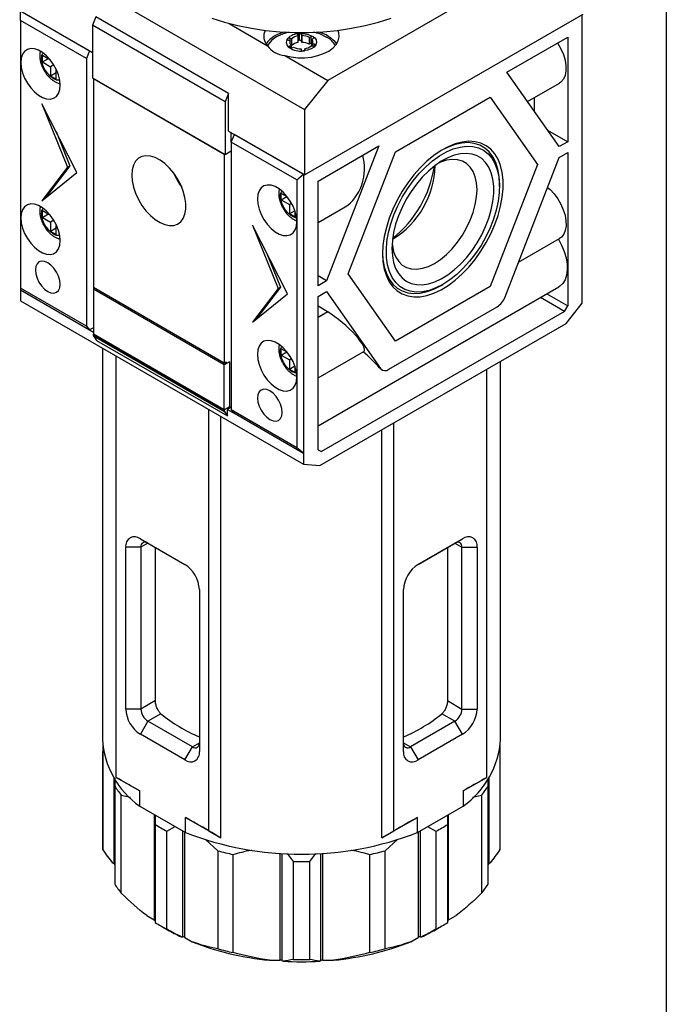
# Model space of a CAD drawing. Header units: millimetres. Extents: x 19 to 819, y 19 to 629.
# Tile 6 of 7: x 721 to 819, y 365 to 514. Entities that reach past the tile are written whole.
import ezdxf

# ---------------------------------------------------------------- set-up
doc = ezdxf.new("R2010")
doc.units = ezdxf.units.MM
doc.header["$LTSCALE"] = 3
doc.layers.add('TEXT', color=140, linetype='Continuous', lineweight=25)

msp = doc.modelspace()

# ---------------------------------------------------------------- linework, layer by layer
for p, q in [((721.374, 524.9), (764.436, 500.04)), ((803.044, 524.685), (767.972, 504.439)), ((721.374, 515.009), (732.369, 508.661)), ((731.945, 508.906), (721.515, 514.927)), ((721.515, 513.509), (721.515, 514.927)), ((732.864, 514.059), (732.369, 512.784)), ((752.946, 502.467), (732.864, 514.059)), ((764.436, 490.149), (806.58, 514.478)), ((806.439, 472.378), (806.439, 514.397)), ((731.45, 507.773), (721.515, 513.509)), ((721.515, 513.509), (721.515, 472.99)), ((752.451, 501.191), (732.369, 512.784)), ((732.369, 512.784), (732.369, 504.824)), ((753.044, 513.056), (758.868, 509.694)), ((763.442, 511.354), (763.48, 511.183)), ((763.48, 510.163), (763.48, 511.183)), ((763.679, 510.511), (763.679, 511.531)), ((764.026, 511.224), (763.988, 511.395)), ((763.988, 511.395), (763.988, 510.374)), ((764.026, 511.224), (764.026, 510.204)), ((767.178, 511.301), (767.76, 511.01)), ((761.853, 510.603), (761.853, 510.725)), ((762.001, 510.518), (762.275, 510.452)), ((762.435, 509.736), (762.199, 509.631)), ((762.199, 509.631), (762.199, 509.379)), ((762.487, 510.745), (762.212, 510.811)), ((762.212, 510.811), (762.212, 510.467)), ((762.275, 509.978), (762.275, 510.452)), ((762.487, 509.724), (762.434, 509.737)), ((762.435, 509.736), (762.435, 509.351)), ((762.487, 510.745), (762.487, 509.724)), ((764.026, 510.204), (763.988, 510.374)), ((765.417, 511.052), (765.181, 510.947)), ((765.181, 509.927), (765.181, 510.947)), ((765.417, 510.031), (765.181, 509.927)), ((765.417, 511.052), (765.417, 510.031)), ((765.464, 509.683), (765.738, 509.617)), ((765.516, 510.695), (765.752, 510.799)), ((765.516, 510.695), (765.516, 509.674)), ((765.951, 509.91), (765.677, 509.976)), ((765.677, 509.976), (765.677, 509.632)), ((765.803, 511.022), (765.803, 510.828)), ((765.951, 509.91), (765.951, 509.617)), ((795.042, 505.695), (804.247, 511.008)), ((804.247, 511.008), (804.247, 495.167)), ((726.041, 507.497), (724.803, 508.211)), ((724.803, 507.232), (724.803, 508.211)), ((731.945, 508.906), (731.45, 507.773)), ((761.449, 508.204), (767.972, 504.439)), ((762.533, 509.379), (762.769, 509.483)), ((763.923, 509.205), (763.961, 509.035)), ((764.508, 509.075), (764.47, 509.245)), ((764.47, 509.245), (764.47, 508.972)), ((764.508, 509.035), (764.508, 509.075)), ((724.803, 507.232), (725.652, 507.721)), ((724.803, 507.232), (726.041, 506.517)), ((726.041, 507.504), (726.041, 507.497)), ((726.041, 507.497), (726.044, 507.499)), ((726.53, 506.8), (726.041, 506.517)), ((731.45, 507.773), (731.45, 467.255)), ((726.041, 506.517), (726.041, 505.088)), ((726.889, 505.578), (726.041, 505.088)), ((726.889, 506.027), (726.929, 506.051)), ((726.889, 504.598), (726.889, 506.027)), ((726.889, 506.027), (726.958, 505.988)), ((802.962, 494.426), (795.042, 505.695)), ((726.889, 504.598), (726.041, 505.088)), ((732.369, 504.824), (752.451, 493.231)), ((732.511, 504.742), (732.511, 504.661)), ((732.511, 504.661), (732.581, 504.701)), ((732.511, 504.661), (732.511, 473.101)), ((752.31, 493.231), (732.511, 504.661)), ((767.972, 504.439), (764.436, 500.04)), ((798.169, 501.246), (802.994, 504.031)), ((752.946, 502.467), (752.451, 501.191)), ((752.946, 496.783), (752.946, 502.467)), ((730.036, 490.493), (724.732, 500.904)), ((724.732, 500.904), (728.621, 491.31)), ((752.451, 501.191), (752.451, 493.231)), ((778.202, 493.646), (792.532, 501.918)), ((792.532, 501.918), (799.696, 491.724)), ((799.191, 501.836), (799.191, 499.792)), ((764.436, 500.04), (764.436, 490.149)), ((726.868, 496.711), (728.975, 491.514)), ((752.946, 496.783), (764.436, 490.149)), ((753.37, 495.119), (753.37, 496.538)), ((753.37, 495.119), (753.865, 496.252)), ((764.295, 490.231), (753.865, 496.252)), ((801.209, 496.921), (804.247, 495.167)), ((763.305, 489.384), (753.37, 495.119)), ((753.37, 495.119), (753.37, 454.6)), ((804.247, 495.167), (802.962, 494.426)), ((752.38, 493.272), (752.31, 493.231)), ((752.31, 493.231), (752.31, 461.672)), ((752.451, 493.231), (753.37, 493.762)), ((766.487, 489.21), (775.691, 494.524)), ((775.691, 494.524), (767.771, 474.111)), ((771.037, 475.18), (778.202, 493.646)), ((802.962, 492.793), (804.247, 493.534)), ((804.247, 493.534), (804.247, 470.35)), ((799.696, 491.724), (792.532, 473.258)), ((794.777, 471.696), (802.962, 492.793)), ((728.621, 491.31), (724.732, 486.206)), ((724.732, 486.206), (730.036, 490.493)), ((728.975, 491.514), (725.248, 486.623)), ((728.621, 491.31), (728.975, 491.514)), ((763.305, 489.384), (764.295, 490.231)), ((764.295, 490.231), (764.295, 448.049)), ((763.305, 489.384), (763.305, 448.865)), ((766.487, 473.369), (766.487, 489.21)), ((793.923, 488.391), (793.923, 488.718)), ((761.83, 486.836), (760.936, 487.352)), ((760.936, 486.372), (760.936, 487.352)), ((760.936, 486.372), (761.785, 486.862)), ((760.936, 486.372), (762.174, 485.658)), ((762.487, 485.839), (762.174, 485.658)), ((726.041, 483.981), (724.803, 484.695)), ((724.803, 483.715), (724.803, 484.695)), ((762.174, 485.658), (762.174, 484.229)), ((762.984, 484.697), (762.174, 484.229)), ((763.022, 483.739), (763.022, 484.579)), ((766.487, 482.956), (770.589, 485.324)), ((724.803, 483.715), (725.652, 484.205)), ((724.803, 483.715), (726.041, 483.001)), ((726.041, 483.988), (726.041, 483.981)), ((726.041, 483.981), (726.044, 483.983)), ((726.53, 483.283), (726.041, 483.001)), ((726.041, 483.001), (726.041, 481.572)), ((763.022, 483.739), (762.174, 484.229)), ((726.889, 482.062), (726.041, 481.572)), ((726.889, 481.082), (726.041, 481.572)), ((726.889, 482.511), (726.929, 482.534)), ((726.889, 481.082), (726.889, 482.511)), ((726.889, 482.511), (726.958, 482.471)), ((761.855, 472.124), (756.552, 482.535)), ((756.552, 482.535), (760.441, 472.941)), ((796.814, 476.947), (802.994, 480.515)), ((758.688, 478.342), (760.795, 473.145)), ((767.771, 474.111), (766.487, 474.852)), ((767.771, 474.111), (766.487, 473.369)), ((778.202, 464.985), (771.037, 475.18)), ((731.45, 467.255), (721.515, 472.99)), ((721.515, 472.99), (721.515, 472.745)), ((721.515, 472.745), (721.515, 471.079)), ((721.515, 472.745), (731.945, 466.724)), ((732.511, 473.101), (732.511, 472.856)), ((752.31, 461.672), (732.511, 473.101)), ((732.723, 472.979), (732.511, 472.856)), ((752.31, 461.427), (732.511, 472.856)), ((732.511, 472.856), (732.511, 466.038)), ((760.441, 472.941), (756.552, 467.837)), ((760.795, 473.145), (757.068, 468.254)), ((760.441, 472.941), (760.795, 473.145)), ((766.487, 452.182), (802.902, 473.204)), ((766.487, 471.736), (767.771, 472.478)), ((767.771, 472.478), (775.957, 460.831)), ((792.532, 473.258), (778.202, 464.985)), ((785.085, 473.409), (785.368, 473.572)), ((806.439, 470.712), (806.439, 472.378)), ((721.515, 471.079), (764.295, 446.383)), ((756.552, 467.837), (761.855, 472.124)), ((766.487, 448.552), (766.487, 471.736)), ((803.747, 469.484), (800.103, 471.588)), ((801.103, 472.165), (804.247, 470.35)), ((767.938, 469.43), (766.487, 470.268)), ((767.938, 469.43), (766.487, 468.592)), ((767.949, 469.415), (766.487, 468.571)), ((803.747, 469.484), (766.987, 448.264)), ((767.938, 469.43), (767.949, 469.415)), ((777.181, 460.722), (793.552, 470.172)), ((803.747, 469.484), (804.247, 470.35)), ((803.989, 467.665), (806.439, 470.712)), ((731.45, 467.255), (731.945, 466.724)), ((732.511, 467.018), (731.945, 466.691)), ((731.945, 466.724), (731.945, 466.691)), ((731.945, 466.691), (732.511, 466.365)), ((766.745, 446.164), (803.989, 467.665)), ((752.31, 454.608), (732.511, 466.038)), ((732.511, 465.853), (732.511, 466.038)), ((752.31, 454.424), (732.511, 465.853)), ((732.53, 465.783), (752.329, 454.353)), ((732.53, 465.783), (733.006, 465.105)), ((733.006, 465.105), (752.805, 453.676)), ((733.877, 463.943), (733.877, 404.756)), ((761.83, 463.32), (760.936, 463.836)), ((760.936, 462.856), (760.936, 463.836)), ((766.487, 459.44), (773.39, 463.425)), ((735.958, 398.97), (735.958, 462.742)), ((760.936, 462.856), (761.785, 463.346)), ((760.936, 462.856), (762.174, 462.142)), ((762.487, 462.322), (762.174, 462.142)), ((762.174, 462.142), (762.174, 460.713)), ((794.077, 404.756), (794.077, 461.942)), ((753.087, 461.876), (752.31, 461.427)), ((752.31, 461.672), (752.592, 461.835)), ((752.31, 454.608), (752.31, 461.427)), ((752.38, 461.712), (752.592, 461.59)), ((752.592, 461.59), (753.087, 461.876)), ((752.592, 461.835), (752.592, 461.59)), ((753.087, 461.876), (753.087, 455.057)), ((762.984, 461.181), (762.174, 460.713)), ((763.022, 460.223), (762.174, 460.713)), ((763.022, 460.223), (763.022, 461.063)), ((775.957, 460.831), (775.763, 460.943)), ((775.763, 460.943), (776.054, 460.716)), ((776.045, 460.702), (776.182, 460.623)), ((791.996, 398.97), (791.996, 460.741)), ((749.994, 390.867), (749.994, 454.639)), ((753.087, 455.057), (752.31, 454.608)), ((752.31, 454.608), (752.31, 454.424)), ((753.37, 454.976), (752.805, 454.649)), ((752.805, 453.676), (752.805, 454.649)), ((752.805, 454.649), (753.865, 454.037)), ((763.305, 448.865), (753.37, 454.6)), ((753.37, 454.6), (753.865, 454.07)), ((751.811, 389.817), (751.811, 453.589)), ((752.329, 454.353), (752.805, 453.676)), ((753.865, 454.07), (764.295, 448.049)), ((753.865, 454.037), (753.865, 454.07)), ((776.142, 389.817), (776.142, 451.589)), ((777.96, 390.867), (777.96, 452.638)), ((764.295, 448.049), (763.305, 448.865)), ((766.487, 448.552), (766.987, 448.264)), ((764.295, 448.049), (764.295, 446.383)), ((764.295, 446.383), (766.745, 446.164)), ((739.617, 435.088), (746.335, 431.21)), ((739.617, 435.088), (740.763, 434.426)), ((781.619, 431.21), (788.337, 435.088)), ((787.191, 434.426), (788.337, 435.088)), ((737.411, 409.318), (737.411, 433.814)), ((739.702, 433.814), (737.411, 433.814)), ((740.763, 434.426), (739.702, 433.814)), ((739.702, 433.814), (739.702, 409.318)), ((740.763, 434.426), (746.363, 431.193)), ((741.894, 410.583), (741.894, 433.773)), ((781.59, 431.193), (787.191, 434.426)), ((786.06, 433.773), (786.06, 410.583)), ((787.191, 434.426), (788.252, 433.814)), ((788.252, 433.814), (790.543, 433.814)), ((788.252, 409.318), (788.252, 433.814)), ((790.543, 433.814), (790.543, 409.318)), ((748.541, 427.389), (748.541, 402.892)), ((779.413, 402.892), (779.413, 427.389)), ((741.894, 410.583), (739.702, 409.318)), ((786.06, 410.583), (788.252, 409.318)), ((739.702, 409.318), (737.411, 409.318)), ((742.723, 408.612), (740.763, 407.48)), ((787.191, 407.48), (785.231, 408.612)), ((788.252, 409.318), (790.543, 409.318)), ((740.763, 407.48), (739.617, 405.496)), ((747.48, 403.602), (740.763, 407.48)), ((787.191, 407.48), (780.474, 403.602)), ((788.337, 405.496), (787.191, 407.48)), ((746.335, 401.618), (739.617, 405.496)), ((788.337, 405.496), (781.619, 401.618)), ((747.48, 403.602), (748.541, 404.215)), ((779.413, 404.215), (780.474, 403.602)), ((733.927, 403.601), (733.927, 388.763)), ((733.953, 402.879), (734.117, 402.909)), ((733.953, 388.041), (733.953, 402.879)), ((746.335, 401.618), (747.48, 403.602)), ((780.474, 403.602), (781.619, 401.618)), ((793.825, 402.911), (794.001, 402.879)), ((794.001, 402.879), (794.001, 388.041)), ((794.027, 388.763), (794.027, 403.601)), ((735.606, 398.951), (735.606, 385.932)), ((735.753, 398.843), (735.753, 397.646)), ((735.958, 398.97), (739.517, 396.915)), ((736.445, 398.688), (735.958, 398.97)), ((788.436, 396.915), (791.996, 398.97)), ((791.996, 398.97), (791.509, 398.688)), ((792.201, 397.646), (792.201, 398.822)), ((792.348, 385.932), (792.348, 398.951)), ((735.753, 397.646), (735.753, 382.808)), ((739.517, 394.628), (739.517, 396.915)), ((788.436, 396.915), (788.436, 394.628)), ((792.201, 382.808), (792.201, 397.646)), ((736.725, 396.291), (738.105, 395.976)), ((736.725, 381.453), (736.725, 396.291)), ((789.852, 395.976), (791.228, 396.291)), ((791.228, 396.291), (791.228, 381.453)), ((739.517, 394.628), (746.434, 390.636)), ((741.716, 393.359), (741.716, 377.417)), ((781.52, 390.636), (788.436, 394.628)), ((786.238, 377.417), (786.238, 393.359)), ((741.863, 393.275), (741.863, 391.855)), ((746.434, 390.636), (746.434, 392.922)), ((746.434, 392.922), (749.994, 390.867)), ((777.96, 390.867), (781.52, 392.922)), ((781.52, 390.636), (781.52, 392.922)), ((786.091, 391.855), (786.091, 393.275)), ((741.863, 391.855), (741.863, 377.017)), ((743.631, 390.835), (744.905, 391.518)), ((743.631, 375.997), (743.631, 390.835)), ((745.969, 390.904), (745.969, 374.842)), ((746.323, 374.757), (746.323, 390.7)), ((749.994, 390.867), (751.811, 389.817)), ((776.142, 389.817), (777.96, 390.867)), ((781.631, 390.7), (781.631, 374.757)), ((781.985, 374.842), (781.985, 390.904)), ((783.049, 391.518), (784.323, 390.835)), ((784.323, 390.835), (784.323, 375.997)), ((786.091, 377.017), (786.091, 391.855)), ((749.477, 389.57), (751.314, 387.869)), ((776.64, 387.869), (778.491, 389.584)), ((751.314, 387.869), (751.314, 373.031)), ((760.719, 387.481), (760.719, 371.315)), ((761.074, 371.23), (761.074, 387.46)), ((761.824, 387.474), (762.727, 386.268)), ((765.227, 386.268), (766.131, 387.475)), ((766.88, 387.46), (766.88, 371.23)), ((767.234, 371.315), (767.234, 387.481)), ((776.64, 373.031), (776.64, 387.869)), ((735.476, 386.008), (735.606, 385.932)), ((753.661, 372.47), (753.661, 387.308)), ((762.727, 386.268), (762.727, 371.431)), ((765.227, 371.431), (765.227, 386.268)), ((774.292, 387.308), (774.292, 372.47)), ((792.348, 385.932), (792.478, 386.008)), ((740.598, 378.062), (741.716, 377.417)), ((786.238, 377.417), (787.356, 378.062)), ((742.725, 376.499), (743.725, 375.921)), ((784.229, 375.921), (785.229, 376.499)), ((745.784, 374.842), (745.969, 374.842)), ((746.323, 374.757), (747.441, 374.112)), ((780.513, 374.112), (781.631, 374.757)), ((781.985, 374.842), (782.17, 374.842)), ((759.138, 371.315), (760.719, 371.315)), ((761.074, 371.23), (761.204, 371.155)), ((766.75, 371.155), (766.88, 371.23)), ((767.234, 371.315), (768.816, 371.315))]:
    msp.add_line(p, q)
at = {"flags": 128}
for points in [[(750.412, 513.85), (752.338, 513.248), (754.344, 512.74), (756.415, 512.33), (758.539, 512.019), (760.699, 511.811), (762.882, 511.707), (765.072, 511.707), (767.255, 511.811), (769.415, 512.019), (771.538, 512.33), (773.61, 512.74), (775.616, 513.248), (777.542, 513.85)], [(761.449, 508.204), (762.413, 507.989), (763.429, 507.878), (764.463, 507.875), (765.481, 507.98), (766.45, 508.189), (767.337, 508.496), (768.113, 508.89), (768.754, 509.358), (769.237, 509.886), (769.547, 510.456), (769.674, 511.048), (769.613, 511.644), (769.473, 512.026)], [(763.442, 511.354), (763.44, 511.383), (763.448, 511.413), (763.465, 511.441), (763.491, 511.466), (763.525, 511.489), (763.565, 511.507), (763.611, 511.521), (763.66, 511.53)], [(763.699, 511.533), (764.351, 511.525), (764.973, 511.411), (765.515, 511.202), (765.933, 510.913), (766.194, 510.568), (766.277, 510.194), (766.174, 509.822), (765.895, 509.482), (765.462, 509.2), (764.909, 509.001), (764.281, 508.898)], [(762.001, 510.518), (761.956, 510.531), (761.916, 510.549), (761.883, 510.572), (761.857, 510.597), (761.84, 510.624), (761.832, 510.653), (761.833, 510.682), (761.844, 510.711)], [(762.199, 509.631), (762.162, 509.612), (762.131, 509.588), (762.109, 509.561), (762.095, 509.533), (762.091, 509.504), (762.096, 509.475), (762.111, 509.446), (762.134, 509.42)], [(765.752, 510.799), (765.791, 510.82), (765.823, 510.846), (765.845, 510.874), (765.857, 510.904), (765.859, 510.936), (765.85, 510.966), (765.831, 510.995), (765.803, 511.022)], [(766.098, 509.702), (766.114, 509.732), (766.12, 509.763), (766.115, 509.794), (766.099, 509.824), (766.074, 509.851), (766.04, 509.875), (765.998, 509.895), (765.951, 509.91)], [(802.695, 510.113), (802.753, 510.025), (803.226, 509.203), (803.597, 508.345), (803.852, 507.482), (803.983, 506.648), (803.983, 505.875), (803.852, 505.191), (803.597, 504.623), (803.226, 504.193), (802.994, 504.031)], [(721.55, 507.15), (721.615, 506.399), (721.807, 505.607), (722.118, 504.807), (722.533, 504.034), (723.035, 503.323), (723.603, 502.704), (724.21, 502.204), (724.831, 501.846), (725.438, 501.644), (726.005, 501.608), (726.507, 501.74), (726.923, 502.033), (727.233, 502.474), (727.425, 503.045), (727.49, 503.721), (727.425, 504.472), (727.233, 505.264), (726.923, 506.064), (726.507, 506.837), (726.005, 507.548), (725.438, 508.167), (724.831, 508.667), (724.21, 509.025), (723.603, 509.227), (723.035, 509.263), (722.533, 509.131), (722.118, 508.838), (721.807, 508.397), (721.615, 507.826), (721.55, 507.15)], [(764.281, 508.898), (764.332, 508.906), (764.379, 508.92), (764.421, 508.938), (764.456, 508.96), (764.483, 508.986), (764.501, 509.015), (764.509, 509.045), (764.508, 509.075)], [(776.245, 478.186), (776.309, 476.977), (776.5, 475.859), (776.816, 474.848), (777.252, 473.957), (777.801, 473.2), (778.457, 472.586), (779.21, 472.126), (780.049, 471.824), (780.963, 471.685), (781.939, 471.712), (782.962, 471.903), (784.02, 472.256), (785.096, 472.767), (786.177, 473.428), (787.246, 474.229), (788.288, 475.16), (789.29, 476.207), (790.236, 477.356), (791.114, 478.59), (791.912, 479.893), (792.617, 481.246), (793.221, 482.629), (793.714, 484.025), (794.091, 485.412), (794.345, 486.771), (794.472, 488.084), (794.472, 489.332), (794.345, 490.498), (794.091, 491.564), (793.714, 492.517), (793.221, 493.342), (792.617, 494.029), (791.912, 494.567), (791.114, 494.949), (790.236, 495.17), (789.29, 495.226), (788.288, 495.117), (787.246, 494.844), (786.177, 494.411), (785.096, 493.825), (784.02, 493.092), (782.962, 492.225), (781.939, 491.234), (780.963, 490.134), (780.049, 488.94), (779.21, 487.669), (778.457, 486.339), (777.801, 484.969), (777.252, 483.577), (776.816, 482.183), (776.5, 480.807), (776.309, 479.469), (776.245, 478.186)], [(793.923, 488.718), (793.858, 489.911), (793.666, 491.012), (793.348, 492.005), (792.91, 492.876), (792.358, 493.613), (791.7, 494.203), (790.945, 494.639), (790.105, 494.914), (789.192, 495.024), (788.218, 494.968), (787.199, 494.746), (786.149, 494.362), (785.223, 493.901)], [(785.367, 473.572), (784.315, 473.04), (783.28, 472.665), (782.276, 472.455), (781.319, 472.411), (780.423, 472.534), (779.603, 472.823), (778.869, 473.273), (778.235, 473.877), (777.708, 474.626), (777.297, 475.51), (777.009, 476.513), (776.847, 477.622), (776.815, 478.819), (776.912, 480.087), (777.137, 481.405), (777.488, 482.754), (777.957, 484.114), (778.539, 485.464), (779.224, 486.784), (780.003, 488.053), (780.863, 489.252), (781.791, 490.363), (782.773, 491.37), (783.795, 492.256), (784.84, 493.009), (785.894, 493.617), (786.939, 494.071), (787.961, 494.364), (788.943, 494.492), (789.871, 494.452), (790.731, 494.246), (791.509, 493.876), (792.195, 493.348), (792.777, 492.669), (793.246, 491.852), (793.596, 490.906), (793.822, 489.848), (793.919, 488.693), (793.886, 487.458), (793.725, 486.163), (793.436, 484.827), (793.026, 483.469), (792.499, 482.112), (791.864, 480.775), (791.131, 479.478), (790.31, 478.241), (789.415, 477.084), (788.458, 476.023), (787.454, 475.075), (786.418, 474.254), (785.367, 473.572)], [(777.659, 479.002), (777.723, 477.901), (777.911, 476.89), (778.223, 475.988), (778.651, 475.207), (779.19, 474.563), (779.83, 474.064), (780.561, 473.719), (781.371, 473.534), (782.247, 473.512), (783.174, 473.653), (784.137, 473.955), (785.12, 474.413), (786.107, 475.02), (787.082, 475.765), (788.029, 476.636), (788.932, 477.619), (789.776, 478.698), (790.549, 479.854), (791.236, 481.07), (791.826, 482.325), (792.311, 483.599), (792.682, 484.87), (792.932, 486.118), (793.058, 487.322), (793.058, 488.462), (792.932, 489.521), (792.682, 490.479), (792.311, 491.322), (791.826, 492.036), (791.236, 492.609), (790.549, 493.032), (789.776, 493.297), (788.932, 493.401), (788.029, 493.341), (787.082, 493.119), (786.107, 492.738), (785.12, 492.205), (784.137, 491.528), (783.174, 490.718), (782.247, 489.789), (781.371, 488.756), (780.561, 487.636), (779.83, 486.447), (779.19, 485.209), (778.651, 483.942), (778.223, 482.668), (777.911, 481.406), (777.723, 480.177), (777.659, 479.002)], [(738.309, 490.127), (738.375, 489.243), (738.57, 488.312), (738.889, 487.362), (739.322, 486.426), (739.853, 485.533), (740.467, 484.711), (741.143, 483.987), (741.86, 483.384), (742.594, 482.922), (743.323, 482.615), (744.022, 482.474), (744.669, 482.502), (745.244, 482.7), (745.728, 483.06), (746.105, 483.571), (746.363, 484.217), (746.495, 484.977), (746.495, 485.826), (746.363, 486.737), (746.105, 487.681), (745.728, 488.627), (745.244, 489.546), (744.669, 490.407), (744.022, 491.183), (743.323, 491.849), (742.594, 492.384), (741.86, 492.77), (741.143, 492.995), (740.467, 493.051), (739.853, 492.938), (739.322, 492.658), (738.889, 492.221), (738.57, 491.64), (738.375, 490.934), (738.309, 490.127)], [(777.688, 479.785), (777.725, 479.449), (777.92, 478.526), (778.241, 477.717), (778.681, 477.041), (779.232, 476.509), (779.881, 476.134), (780.616, 475.923), (781.422, 475.88), (782.283, 476.006), (783.18, 476.299), (784.096, 476.752), (785.012, 477.357), (785.91, 478.1), (786.77, 478.968), (787.576, 479.941), (788.312, 481.001), (788.961, 482.126), (789.511, 483.293), (789.951, 484.478), (790.272, 485.657), (790.468, 486.806), (790.533, 487.901), (790.468, 488.921), (790.272, 489.845), (789.951, 490.653), (789.511, 491.33), (788.961, 491.861), (788.312, 492.236), (787.576, 492.447), (786.77, 492.49), (785.91, 492.364), (785.012, 492.072), (784.702, 491.935)], [(757.33, 486.495), (757.395, 485.744), (757.587, 484.952), (757.897, 484.152), (758.313, 483.379), (758.815, 482.668), (759.382, 482.049), (759.989, 481.549), (760.61, 481.19), (761.218, 480.989), (761.785, 480.953), (762.287, 481.085), (762.703, 481.378), (763.013, 481.819), (763.205, 482.39), (763.27, 483.066), (763.205, 483.816), (763.013, 484.609), (762.703, 485.409), (762.287, 486.182), (761.785, 486.893), (761.218, 487.512), (760.61, 488.012), (759.989, 488.37), (759.382, 488.572), (758.815, 488.608), (758.313, 488.476), (757.897, 488.183), (757.587, 487.742), (757.395, 487.17), (757.33, 486.495)], [(801.198, 488.246), (801.572, 487.924), (802.183, 487.278), (802.734, 486.537), (803.205, 485.728), (803.577, 484.882), (803.838, 484.029), (803.977, 483.201), (803.988, 482.43), (803.873, 481.745), (803.635, 481.169), (803.282, 480.726), (802.994, 480.515)], [(721.55, 483.634), (721.615, 482.883), (721.807, 482.09), (722.118, 481.29), (722.533, 480.518), (723.035, 479.806), (723.603, 479.187), (724.21, 478.688), (724.831, 478.329), (725.438, 478.128), (726.005, 478.092), (726.507, 478.223), (726.923, 478.516), (727.233, 478.958), (727.425, 479.529), (727.49, 480.205), (727.425, 480.955), (727.233, 481.748), (726.923, 482.548), (726.507, 483.321), (726.005, 484.032), (725.438, 484.651), (724.831, 485.151), (724.21, 485.509), (723.603, 485.711), (723.035, 485.746), (722.533, 485.615), (722.118, 485.322), (721.807, 484.88), (721.615, 484.309), (721.55, 483.634)], [(802.828, 480.431), (803.322, 479.501), (803.713, 478.541), (803.99, 477.581), (804.143, 476.649), (804.17, 475.773), (804.07, 474.978), (803.844, 474.287), (803.5, 473.721), (803.048, 473.296), (802.902, 473.204)], [(776.246, 478.351), (776.31, 477.319), (776.502, 476.218), (776.82, 475.225), (777.258, 474.354), (777.81, 473.618), (778.468, 473.027), (779.223, 472.592), (780.063, 472.317), (780.976, 472.206), (781.95, 472.262), (782.969, 472.484), (784.019, 472.868), (785.084, 473.408), (785.085, 473.409)], [(723.742, 475.754), (723.806, 475.157), (723.993, 474.527), (724.291, 473.907), (724.679, 473.339), (725.131, 472.862), (725.616, 472.509), (726.101, 472.302), (726.553, 472.258), (726.941, 472.377), (727.239, 472.654), (727.426, 473.068), (727.49, 473.591), (727.426, 474.188), (727.239, 474.818), (726.941, 475.438), (726.553, 476.006), (726.101, 476.483), (725.616, 476.836), (725.131, 477.043), (724.679, 477.087), (724.291, 476.967), (723.993, 476.691), (723.806, 476.277), (723.742, 475.754)], [(757.33, 462.978), (757.395, 462.228), (757.587, 461.435), (757.897, 460.635), (758.313, 459.863), (758.815, 459.151), (759.382, 458.532), (759.989, 458.033), (760.61, 457.674), (761.218, 457.473), (761.785, 457.437), (762.287, 457.568), (762.703, 457.861), (763.013, 458.303), (763.205, 458.874), (763.27, 459.55), (763.205, 460.3), (763.013, 461.093), (762.703, 461.893), (762.287, 462.665), (761.785, 463.377), (761.218, 463.996), (760.61, 464.495), (759.989, 464.854), (759.382, 465.055), (758.815, 465.091), (758.313, 464.96), (757.897, 464.667), (757.587, 464.225), (757.395, 463.654), (757.33, 462.978)], [(757.33, 456.364), (757.394, 455.768), (757.581, 455.138), (757.879, 454.518), (758.267, 453.95), (758.719, 453.473), (759.204, 453.119), (759.689, 452.913), (760.141, 452.868), (760.529, 452.988), (760.827, 453.264), (761.014, 453.678), (761.078, 454.201), (761.014, 454.798), (760.827, 455.428), (760.529, 456.048), (760.141, 456.616), (759.689, 457.093), (759.204, 457.447), (758.719, 457.653), (758.267, 457.698), (757.879, 457.578), (757.581, 457.301), (757.394, 456.888), (757.33, 456.364)]]:
    msp.add_lwpolyline(points, dxfattribs=at)
for centre, radius, start, end in [((760.382, 511.144), 2.096, 155.09203, 223.75644), ((762.485, 507.049), 4.837, 102.79741, 142.54789), ((762.137, 507.695), 3.855, 110.37818, 148.43865), ((763.692, 509.021), 2.509, 90.73158, 136.78198), ((763.737, 509.256), 1.944, 97.59336, 130.02735), ((763.748, 511.263), 0.274, 28.75993, 100.23093), ((764.029, 508.692), 2.532, 62.94069, 90.06229), ((765.582, 510.67), 0.416, 57.88054, 113.34288), ((765.323, 506.821), 5.092, 38.48494, 76.16976), ((762.595, 510.202), 0.908, 145.86146, 239.47139), ((762.107, 510.444), 0.382, 73.94109, 129.41449), ((762.882, 510.212), 0.653, 158.44938, 226.79539), ((763.737, 508.236), 1.944, 97.59336, 130.02735), ((763.686, 510.19), 0.321, 91.18311, 129.79792), ((763.741, 510.234), 0.284, 29.60418, 102.57549), ((764.029, 507.672), 2.532, 62.94069, 90.06229), ((764.214, 511.176), 1.948, 277.55, 309.94429), ((765.572, 509.667), 0.396, 98.21711, 113.12467), ((765.07, 510.218), 0.653, 338.32142, 46.92335), ((765.846, 509.966), 0.365, 252.93248, 313.79223), ((766.225, 508.08), 3.308, 29.58047, 62.35301), ((763.924, 512.129), 3.25, 237.1791, 275.88987), ((762.368, 509.77), 0.425, 241.07379, 292.89785), ((763.922, 511.734), 2.529, 242.87746, 270.0197), ((764.204, 509.169), 0.278, 208.98072, 281.11801), ((753.782, 494.324), 9.948, 202.58939, 217.40523), ((770.865, 491.823), 13.322, 301.11905, 358.88633), ((766.989, 494.061), 17.291, 308.55711, 351.44826), ((791.897, 472.757), 3.07, 302.63797, 339.77289), ((732.633, 465.848), 0.123, 177.64852, 212.3492), ((776.625, 461.403), 0.879, 220.5328, 309.24817), ((752.432, 454.419), 0.123, 177.64852, 212.3492), ((738.756, 434.032), 1.363, 50.79671, 189.21404), ((789.198, 434.032), 1.363, 350.78596, 129.20329), ((740.348, 433.919), 0.655, 50.79671, 189.21404), ((787.605, 433.919), 0.655, 350.78596, 129.20329), ((743.751, 427.171), 4.795, 2.60548, 57.39452), ((784.203, 427.171), 4.795, 122.60548, 177.39452), ((742.201, 409.535), 4.795, 182.60548, 237.39452), ((742.005, 409.422), 2.305, 182.60548, 237.39452), ((757.728, 426.932), 23.681, 230.67918, 247.17148), ((770.225, 426.932), 23.681, 292.82852, 309.32082), ((785.949, 409.422), 2.305, 302.60548, 357.39452), ((785.753, 409.535), 4.795, 302.60548, 357.39452), ((747.182, 405.532), 13.328, 183.33979, 234.89365), ((747.894, 404.11), 0.655, 230.79671, 9.21404), ((780.06, 404.11), 0.655, 170.78596, 309.20329), ((780.771, 405.532), 13.328, 305.10635, 356.66021), ((743.954, 403.601), 10.027, 179.18112, 184.12752), ((747.196, 402.674), 1.363, 230.79671, 9.21404), ((780.758, 402.674), 1.363, 170.78596, 309.20329), ((784.001, 403.601), 10.026, 355.8722, 0.81915), ((748.186, 405.541), 14.728, 212.41367, 218.90647), ((779.767, 405.541), 14.728, 321.09353, 327.58633), ((756.899, 415.861), 28.326, 237.93786, 242.06751), ((763.977, 435.706), 48.364, 248.7326, 291.2674), ((771.054, 415.861), 28.326, 297.93249, 302.06214), ((743.957, 388.763), 10.03, 180.00141, 184.12712), ((762.857, 430.954), 44.604, 255.00133, 258.10253), ((765.097, 430.954), 44.604, 281.89747, 284.99867), ((783.997, 388.763), 10.03, 355.87288, 359.99859), ((735.502, 385.703), 0.252, 5.6948, 65.62534), ((763.977, 438.29), 52.036, 268.62352, 271.37648), ((792.451, 385.703), 0.252, 114.37466, 174.3052), ((748.186, 390.703), 14.728, 212.41367, 218.90647), ((779.767, 390.703), 14.728, 321.09353, 327.58633), ((741.612, 377.187), 0.252, 5.6948, 65.62534), ((756.899, 401.023), 28.326, 237.93786, 242.06751), ((771.054, 401.023), 28.326, 297.93249, 302.06214), ((786.342, 377.187), 0.252, 114.37466, 174.3052), ((758.138, 400.925), 28.86, 240.0402, 244.6564), ((769.868, 400.826), 28.749, 295.33466, 299.96874), ((745.983, 374.119), 0.723, 61.95976, 91.14409), ((762.987, 413.266), 42.128, 248.34543, 264.75843), ((764.967, 413.266), 42.128, 275.24157, 291.65457), ((781.971, 374.12), 0.723, 88.85591, 118.04024), ((762.857, 416.116), 44.604, 255.00133, 258.10253), ((765.097, 416.116), 44.604, 281.89747, 284.99867), ((760.734, 370.592), 0.723, 61.95976, 91.14409), ((763.977, 420.591), 49.513, 266.78974, 273.21026), ((763.977, 423.452), 52.036, 268.62352, 271.37648), ((767.22, 370.592), 0.723, 88.85591, 118.04024)]:
    msp.add_arc(centre, radius, start, end)
for centre, major_axis, ratio, start_param, end_param in [((763.977, 513.699), (4.805, 4.394), 0.6978748, 3.0330311, 3.684797), ((769.565, 490.333), (1.195, 5.41), 0.6978876, 3.7097266, 5.3975588), ((769.565, 466.817), (3.892, -3.337), 0.2184431, 6.2064169, 8.4594164), ((772.129, 462.54), (4.936, -4.231), 0.2184431, 0.9467243, 1.5178167), ((763.977, 382.791), (30.1, -17.379), 0.0000704, 2.519444, 2.7255681), ((763.977, 382.791), (30.1, 17.379), 0.0000704, 0.4160245, 0.6221486), ((763.977, 382.791), (30.1, -17.379), 0.0000704, 1.9869021, 2.1930262), ((763.977, 382.791), (30.1, 17.379), 0.0000704, 0.9485664, 1.1546905)]:
    msp.add_ellipse(centre, major_axis=major_axis, ratio=ratio, start_param=start_param, end_param=end_param)
for points, knots in [([(762.144, 511.746), (761.959, 511.702), (761.506, 511.596), (761.074, 511.421), (760.819, 511.318)], [0, 0, 0, 0, 0.4093637, 1, 1, 1, 1]), ([(767.158, 511.304), (766.882, 511.418), (766.447, 511.597), (765.99, 511.705), (765.823, 511.744)], [0, 0, 0, 0, 0.6357014, 1, 1, 1, 1]), ([(724.488, 508.837), (724.465, 508.751), (724.397, 508.491), (724.397, 508.02), (724.46, 507.494), (724.581, 507.022), (724.76, 506.517), (725.047, 505.927), (725.393, 505.419), (725.731, 505.02), (726.034, 504.718), (726.417, 504.412), (726.839, 504.163), (727.199, 504.001), (727.42, 503.964), (727.482, 503.954)], [0, 0, 0, 0, 0.047095, 0.1413046, 0.2348821, 0.3046246, 0.3697105, 0.4809554, 0.598839, 0.6449362, 0.7209908, 0.7985801, 0.8811172, 0.9666324, 1, 1, 1, 1]), ([(725.919, 505.136), (725.707, 505.37), (725.284, 505.837), (724.847, 506.75), (724.666, 507.629), (724.695, 508.275), (724.862, 508.489), (724.906, 508.545)], [0, 0, 0, 0, 0.2291792, 0.4583584, 0.6875376, 0.9167168, 1, 1, 1, 1]), ([(727.366, 504.513), (727.334, 504.501), (727.124, 504.42), (726.595, 504.598), (726.144, 504.957), (725.919, 505.136)], [0, 0, 0, 0, 0.0838432, 0.5419216, 1, 1, 1, 1]), ([(760.613, 487.941), (760.593, 487.867), (760.529, 487.618), (760.531, 487.161), (760.593, 486.635), (760.714, 486.163), (760.893, 485.657), (761.18, 485.068), (761.526, 484.56), (761.864, 484.161), (762.167, 483.858), (762.55, 483.555), (762.913, 483.327), (763.158, 483.236), (763.253, 483.201)], [0, 0, 0, 0, 0.0436558, 0.14527019, 0.24620284, 0.32142702, 0.39162865, 0.51161727, 0.63876652, 0.68848692, 0.77051927, 0.85420711, 0.94323148, 1, 1, 1, 1]), ([(762.052, 484.277), (761.84, 484.511), (761.417, 484.978), (760.98, 485.892), (760.8, 486.769), (760.825, 487.403), (760.983, 487.609), (761.02, 487.657)], [0, 0, 0, 0, 0.2322827, 0.4645653, 0.696848, 0.9291306, 1, 1, 1, 1]), ([(724.488, 485.321), (724.465, 485.234), (724.397, 484.974), (724.397, 484.504), (724.46, 483.978), (724.581, 483.506), (724.76, 483), (725.047, 482.41), (725.393, 481.903), (725.731, 481.504), (726.034, 481.202), (726.417, 480.895), (726.839, 480.646), (727.199, 480.485), (727.42, 480.448), (727.482, 480.437)], [0, 0, 0, 0, 0.047095, 0.1413046, 0.2348821, 0.3046246, 0.3697105, 0.4809554, 0.598839, 0.6449362, 0.7209908, 0.7985801, 0.8811172, 0.9666324, 1, 1, 1, 1]), ([(725.919, 481.62), (725.707, 481.853), (725.284, 482.321), (724.847, 483.234), (724.666, 484.113), (724.695, 484.759), (724.862, 484.972), (724.906, 485.029)], [0, 0, 0, 0, 0.2291792, 0.4583584, 0.6875376, 0.9167168, 1, 1, 1, 1]), ([(763.184, 483.675), (763.036, 483.698), (762.668, 483.755), (762.282, 484.082), (762.052, 484.277)], [0, 0, 0, 0, 0.4024516, 1, 1, 1, 1]), ([(727.366, 480.997), (727.334, 480.984), (727.124, 480.904), (726.595, 481.082), (726.144, 481.44), (725.919, 481.62)], [0, 0, 0, 0, 0.0838432, 0.5419216, 1, 1, 1, 1]), ([(760.613, 464.425), (760.593, 464.35), (760.529, 464.102), (760.531, 463.644), (760.593, 463.119), (760.714, 462.646), (760.893, 462.141), (761.18, 461.551), (761.526, 461.043), (761.864, 460.645), (762.167, 460.342), (762.55, 460.039), (762.913, 459.81), (763.158, 459.72), (763.253, 459.685)], [0, 0, 0, 0, 0.0436558, 0.14527019, 0.24620284, 0.32142702, 0.39162865, 0.51161727, 0.63876652, 0.68848692, 0.77051927, 0.85420711, 0.94323148, 1, 1, 1, 1]), ([(762.052, 460.76), (761.84, 460.994), (761.417, 461.462), (760.98, 462.375), (760.8, 463.252), (760.825, 463.887), (760.983, 464.093), (761.02, 464.141)], [0, 0, 0, 0, 0.2322827, 0.4645653, 0.696848, 0.9291306, 1, 1, 1, 1]), ([(763.184, 460.159), (763.036, 460.182), (762.668, 460.239), (762.282, 460.565), (762.052, 460.76)], [0, 0, 0, 0, 0.4024516, 1, 1, 1, 1]), ([(742.723, 408.612), (742.609, 408.707), (742.501, 408.833), (742.349, 409.058), (742.302, 409.138), (742.213, 409.306), (742.17, 409.396), (742.095, 409.578), (742.061, 409.671), (742.002, 409.86), (741.976, 409.956), (741.915, 410.236), (741.894, 410.419), (741.894, 410.583)], [0, 0, 0, 0, 0.25, 0.25, 0.375, 0.375, 0.5, 0.5, 0.625, 0.625, 0.75, 0.75, 1, 1, 1, 1]), ([(786.06, 410.583), (786.06, 410.501), (786.054, 410.416), (786.034, 410.238), (786.018, 410.144), (785.977, 409.957), (785.952, 409.863), (785.893, 409.674), (785.859, 409.579), (785.746, 409.306), (785.655, 409.133), (785.455, 408.835), (785.344, 408.707), (785.231, 408.612)], [0, 0, 0, 0, 0.125, 0.125, 0.25, 0.25, 0.375, 0.375, 0.5, 0.5, 0.75, 0.75, 1, 1, 1, 1]), ([(753.661, 387.308), (754.552, 387.56), (755.463, 387.817), (756.404, 387.982), (756.425, 387.986)], [0, 0, 0, 0, 0.9775852, 1, 1, 1, 1]), ([(771.548, 387.983), (771.556, 387.981), (772.491, 387.818), (773.396, 387.561), (774.292, 387.308)], [0, 0, 0, 0, 0.0091505, 1, 1, 1, 1])]:
    msp.add_open_spline(points, degree=3, knots=knots)
for points in [[(763.66, 511.53), (763.667, 511.53), (763.673, 511.531), (763.679, 511.531)], [(763.679, 511.531), (763.686, 511.532), (763.692, 511.532), (763.699, 511.533)], [(761.844, 510.711), (761.846, 510.716), (761.849, 510.72), (761.853, 510.725)], [(761.853, 510.725), (761.856, 510.73), (761.86, 510.734), (761.864, 510.739)], [(762.148, 509.409), (762.143, 509.412), (762.138, 509.416), (762.134, 509.42)], [(762.163, 509.398), (762.157, 509.402), (762.152, 509.405), (762.148, 509.409)], [(764.27, 508.897), (764.266, 508.897), (764.262, 508.897), (764.258, 508.897)], [(764.281, 508.898), (764.277, 508.898), (764.273, 508.898), (764.27, 508.897)], [(735.476, 386.008), (734.963, 386.68), (734.456, 387.358), (733.953, 388.041)], [(794.001, 388.041), (793.498, 387.358), (792.991, 386.68), (792.478, 386.008)], [(740.598, 378.062), (739.278, 379.082), (737.99, 380.221), (736.725, 381.453)], [(791.228, 381.453), (789.964, 380.221), (788.675, 379.082), (787.356, 378.062)], [(745.784, 374.842), (745.059, 375.218), (744.342, 375.604), (743.631, 375.997)], [(784.323, 375.997), (783.612, 375.604), (782.895, 375.218), (782.17, 374.842)], [(751.314, 373.031), (750.049, 373.26), (748.76, 373.608), (747.441, 374.112)], [(780.513, 374.112), (779.193, 373.608), (777.905, 373.26), (776.64, 373.031)], [(759.138, 371.315), (757.272, 371.572), (755.45, 371.968), (753.661, 372.47)], [(762.727, 371.431), (762.224, 371.328), (761.717, 371.235), (761.204, 371.155)], [(766.75, 371.155), (766.237, 371.235), (765.73, 371.328), (765.227, 371.431)], [(774.292, 372.47), (772.504, 371.968), (770.682, 371.572), (768.816, 371.315)]]:
    msp.add_open_spline(points, degree=3)
at = {"layer": 'TEXT'}
msp.add_line((819.15, 628.65), (819.15, 19.05), dxfattribs=at)

doc.saveas('drawing.dxf')
